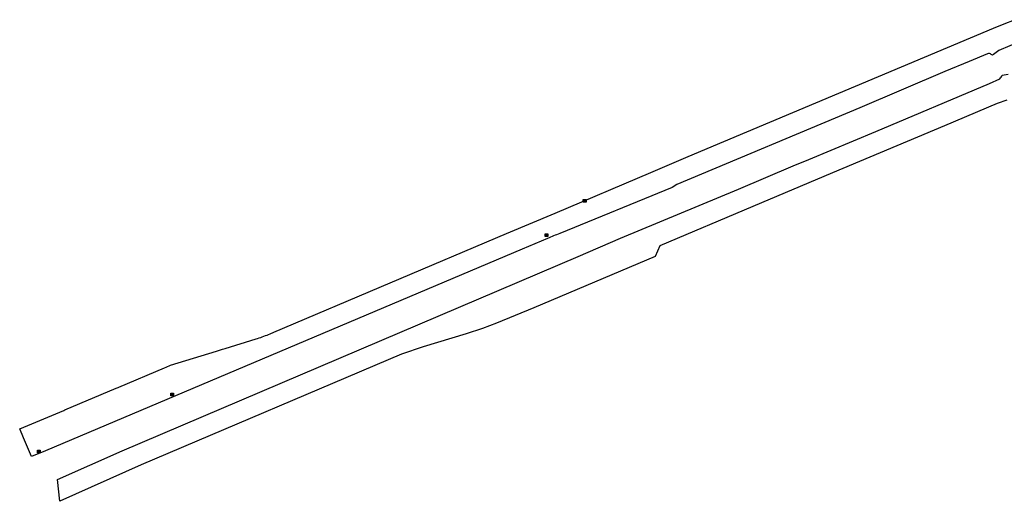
# Model space of a CAD drawing. Extents: x 172276 to 173295, y 451191 to 451841.
# Tile 1 of 15: x 172276 to 172624, y 451191 to 451361. Entities that reach past the tile are written whole.
import ezdxf

# ---------------------------------------------------------------- set-up
doc = ezdxf.new("R2010")
doc.units = 0
doc.header["$LTSCALE"] = 0.001
for name, color, linetype in [('1', 1, 'CONTINUOUS'), ('861', 255, 'CONTINUOUS'), ('885', 168, 'CONTINUOUS')]:
    doc.layers.add(name, color=color, linetype=linetype)

# ---------------------------------------------------------------- blocks, each defined once
blk = doc.blocks.new('IMG-Inspectie_of_rioolput', base_point=(172284.625957, 451203.642714))
at = {"layer": '885'}
blk.add_lwpolyline([(172284.125957, 451204.142714), (172285.125957, 451204.142714), (172285.125957, 451203.142714), (172284.125957, 451203.142714)], close=True, dxfattribs=at)
for points in [[(172284.184203, 451204.106428), (172285.063768, 451204.106428, -0.414214), (172285.085368, 451204.084828), (172285.085368, 451203.205724, -0.414214), (172285.063768, 451203.184125), (172284.184203, 451203.184125, -0.414214), (172284.162603, 451203.205724), (172284.162603, 451204.084828, -0.414214), (172284.184203, 451204.106428)], [(172284.281224, 451203.747662, 0.380426), (172284.349931, 451203.462449)], [(172284.61789, 451203.909185, 0.240218), (172284.281224, 451203.747662)], [(172284.349931, 451203.462449, 0.148452), (172284.638372, 451203.385575)], [(172284.432005, 451203.687351, 0.853344), (172284.432005, 451203.610458)], [(172284.957186, 451203.753367, 0.240191), (172284.61789, 451203.909185)], [(172284.638372, 451203.385575, 0.131742), (172284.893303, 451203.467035)], [(172284.810858, 451203.610458, 0.849746), (172284.810858, 451203.687351)], [(172284.893303, 451203.467035, 0.380426), (172284.957186, 451203.753367)]]:
    blk.add_lwpolyline(points, format="xyb", dxfattribs=at)
for points in [[(172284.432005, 451203.687351), (172284.810858, 451203.687351)], [(172284.810858, 451203.610458), (172284.432005, 451203.610458)]]:
    blk.add_lwpolyline(points, dxfattribs=at)
blk = doc.blocks.new('IMG-Lichtcel', base_point=(172275.558, 451190.741115))
at = {"layer": '861'}
blk.add_lwpolyline([(172275.058, 451191.241115), (172276.058, 451191.241115), (172276.058, 451190.241115), (172275.058, 451190.241115)], close=True, dxfattribs=at)
for points in [[(172275.116246, 451191.204829), (172275.995811, 451191.204829, -0.414214), (172276.017411, 451191.18323), (172276.017411, 451190.304126, -0.414214), (172275.995811, 451190.282526), (172275.116246, 451190.282526, -0.414214), (172275.094646, 451190.304126), (172275.094646, 451191.18323, -0.414214), (172275.116246, 451191.204829)], [(172275.576504, 451191.056399, 0.241315), (172275.503549, 451191.029279)], [(172275.744422, 451190.997348, 0.17849), (172275.576504, 451191.056399)], [(172275.785474, 451190.923551, 0.209406), (172275.744422, 451190.997348)]]:
    blk.add_lwpolyline(points, format="xyb", dxfattribs=at)
blk.add_lwpolyline([(172275.503549, 451191.029279), (172275.315617, 451190.52816), (172275.367833, 451190.508578), (172275.497856, 451190.855282), (172275.558774, 451190.832436), (172275.430713, 451190.490964), (172275.486124, 451190.470183), (172275.615593, 451190.815412), (172275.678971, 451190.791644), (172275.549141, 451190.445454), (172275.599144, 451190.426702), (172275.785474, 451190.923551)], dxfattribs=at)

msp = doc.modelspace()

# ---------------------------------------------------------------- linework, layer by layer
at = {"layer": '1'}
for points in [[(172619.895, 451358.114), (172623.614, 451359.639)], [(172623.614, 451359.639), (172627.296, 451361.14)], [(172516.428427, 451314.579108), (172619.895, 451358.114)], [(172629.554, 451353.525), (172621.769, 451350.256)], [(172617.801, 451349.051), (172611.314, 451346.359)], [(172619.472, 451348.564), (172619.073, 451348.847)], [(172619.883, 451348.872), (172619.472, 451348.564)], [(172621.769, 451350.256), (172619.883, 451348.872)], [(172611.314, 451346.359), (172602.631, 451342.787)], [(172602.631, 451342.787), (172572.634, 451329.954)], [(172622.993, 451341.526), (172625.048, 451341.835)], [(172578.327, 451321.558), (172618.487, 451338.575)], [(172618.487, 451338.575), (172622.105, 451340.226)], [(172621.211, 451331.474), (172602.602401, 451323.626149)], [(172624.633, 451332.712), (172621.211, 451331.474)], [(172572.634, 451329.954), (172507.963, 451302.867)], [(172554.584, 451311.659), (172578.327, 451321.558)], [(172602.602401, 451323.626149), (172562.994, 451306.922)], [(172511.095, 451312.335), (172516.428427, 451314.579108)], [(172498.715866, 451307.070399), (172511.095, 451312.335)], [(172549.097, 451309.451), (172554.584, 451311.659)], [(172464.885349, 451292.682951), (172498.715866, 451307.070399)], [(172529.721, 451301.189), (172549.097, 451309.451)], [(172562.994, 451306.922), (172534.788, 451295.039)], [(172506.266, 451301.8), (172466.492, 451285.46)], [(172488.05, 451283.808), (172529.721, 451301.189)], [(172507.963, 451302.867), (172506.266, 451301.8)], [(172534.788, 451295.039), (172501.863444, 451281.093291)], [(172447.6358, 451285.483267), (172464.885349, 451292.682951)], [(172365.377968, 451250.537885), (172447.6358, 451285.483267)], [(172462.205, 451283.701), (172453.281467, 451279.985603)], [(172472.967, 451277.339), (172488.05, 451283.808)], [(172453.281467, 451279.985603), (172284.625957, 451208.600133)], [(172501.863444, 451281.093291), (172500.253157, 451277.386559)], [(172311.783807, 451208.631351), (172472.967, 451277.339)], [(172500.253157, 451277.386559), (172457.360779, 451259.249165)], [(172457.360779, 451259.249165), (172444.1996, 451253.797311)], [(172439.16648, 451251.841668), (172433.404364, 451249.962)], [(172444.1996, 451253.797311), (172439.16648, 451251.841668)], [(172348.183016, 451244.835554), (172359.147324, 451248.229909)], [(172359.147324, 451248.229909), (172359.63528, 451248.380971)], [(172364.125129, 451250.005645), (172365.377968, 451250.537885)], [(172433.404364, 451249.962), (172418.209955, 451245.445837)], [(172345.109648, 451243.883113), (172347.272797, 451244.575806)], [(172347.272797, 451244.575806), (172348.183016, 451244.835554)], [(172418.209955, 451245.445837), (172410.559372, 451242.836979)], [(172410.559372, 451242.836979), (172318.516051, 451203.642714)], [(172328.871, 451238.874), (172345.109648, 451243.883113)], [(172310.574231, 451231.148414), (172326.745411, 451237.980698)], [(172326.745411, 451237.980698), (172327.328549, 451238.248722)], [(172327.328549, 451238.248722), (172328.871, 451238.874)], [(172291.470032, 451223.076239), (172309.714051, 451230.773221)], [(172309.714051, 451230.773221), (172310.329448, 451231.052724)], [(172310.329448, 451231.052724), (172310.574231, 451231.148414)], [(172275.558, 451216.35), (172291.137632, 451222.924858)], [(172291.137632, 451222.924858), (172291.470032, 451223.076239)], [(172276.929042, 451213.158318), (172275.558, 451216.35)], [(172279.770459, 451206.544985), (172276.929042, 451213.158318)], [(172284.625957, 451208.600133), (172279.770459, 451206.544985)], [(172288.94928, 451198.437604), (172311.783807, 451208.631351)], [(172318.516051, 451203.642714), (172289.692565, 451190.741115)], [(172289.692565, 451190.741115), (172288.94928, 451198.437604)]]:
    msp.add_lwpolyline(points, dxfattribs=at)
for points in [[(172619.073, 451348.847, 0.307214), (172617.801, 451349.051)], [(172622.105, 451340.226, 0.120642), (172622.993, 451341.526)], [(172466.492, 451285.46, 0.025916), (172462.205, 451283.701)], [(172359.63528, 451248.380971, 0.021564), (172364.125129, 451250.005645)]]:
    msp.add_lwpolyline(points, format="xyb", dxfattribs=at)

# ---------------------------------------------------------------- block references
at = {"layer": '861'}
msp.add_blockref('IMG-Lichtcel', (172475.332626, 451297.057807), dxfattribs=at)
at = {"layer": '885'}
for p in [(172461.806, 451284.893), (172329.453, 451228.526), (172282.299248, 451208.363584)]:
    msp.add_blockref('IMG-Inspectie_of_rioolput', p, dxfattribs=at)

doc.saveas('drawing.dxf')
